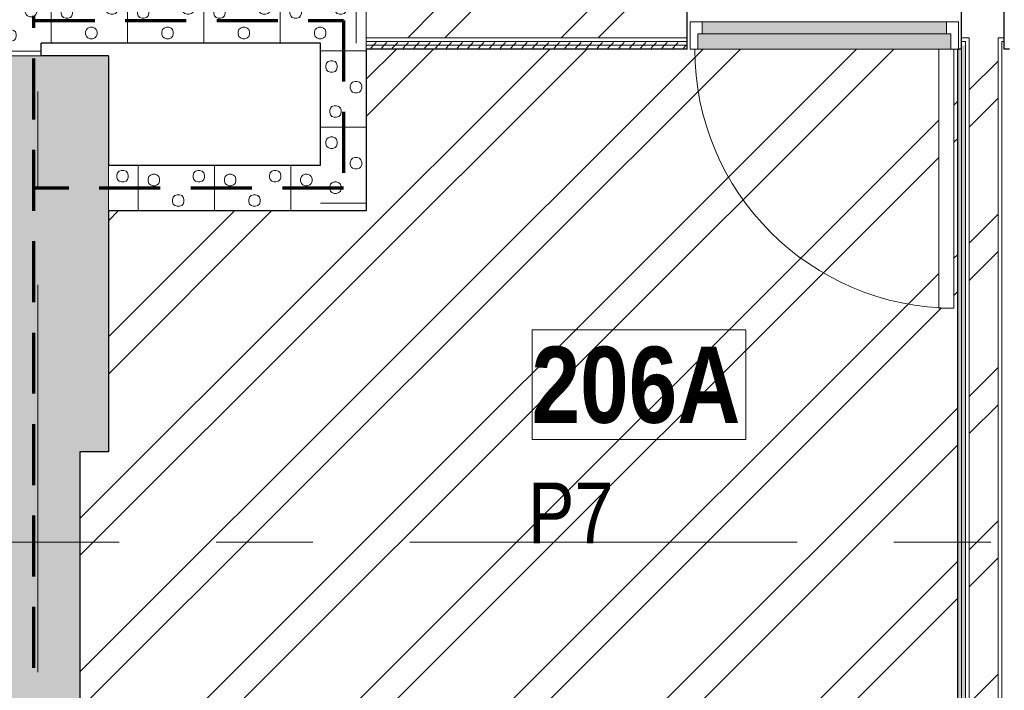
# Model space of a CAD drawing. Header units: millimetres. Extents: x -1660 to 55061, y -2461 to 22251.
# Tile 41 of 76: x 17941 to 21169, y 7014 to 9215. Entities that reach past the tile are written whole.
import ezdxf

# ---------------------------------------------------------------- set-up
doc = ezdxf.new("R2010")
doc.units = ezdxf.units.MM
doc.linetypes.add('EST_Dash_2_1_', pattern=[300, 200, -100])
doc.linetypes.add('Grid Line 1_2_', pattern=[2222.5, 1270, -317.5, 317.5, -317.5])
for name, color, linetype, lineweight, true_color in [('Color Fill-2', 9, 'Continuous', 9, 0x808080), ('Color Fill-3', 7, 'Continuous', 9, 0xc0c040), ('Cut Pattern-1', 7, 'Continuous', 25, 0x787878), ('Cut Pattern-2', 7, 'Continuous', 9, 0x787878), ('Doors-1', 7, 'Continuous', 9, 0xc18479), ('Room Tags-1', 7, 'Continuous', 9, 0x800000), ('SMA_Tuletõkkesektsioon', 1, 'EST_Dash_2_1_', 70, 0xff0000)]:
    doc.layers.add(name, color=color, linetype=linetype, lineweight=lineweight, true_color=true_color)
for name, color, linetype, lineweight in [('Common Edges', 7, 'Continuous', 9), ('Cut Pattern-3', 7, 'Continuous', 9), ('Doors', 7, 'Continuous', 9), ('Doors-2', 7, 'Continuous', 18), ('Grids-1', 7, 'Grid Line 1_2_', 9), ('Plan Swing', 7, 'Continuous', 9), ('Room Tags', 7, 'Continuous', 9), ('Walls-1', 7, 'Continuous', 25)]:
    doc.layers.add(name, color=color, linetype=linetype, lineweight=lineweight)
doc.styles.add('Swis721 Cn BT_1', font='swissc.ttf', dxfattribs={"height": 200})
doc.styles.add('Swis721 Cn BT_B', font='swisscb.ttf', dxfattribs={"height": 250})
pattern_1 = [(45, (0, 0), (0, 35.35534), [25, -25])]
pattern_2 = [(45, (0, 0), (-251.447, 251.447), []), (45, (0, 381), (-251.447, 251.447), [])]

# ---------------------------------------------------------------- blocks, each defined once
blk = doc.blocks.new('SMA_D01_ 1-poolne - SU-P-10- 900x2100 2 korrus-2368496-2 Korruse põrandate plaan')
at = {"layer": 'Doors-1'}
for points in [[(400, -34.5), (400, 5.5), (-400, 5.5), (-400, -34.5), (375, -34.5)], [(-415, -84.5), (415, -84.5), (415, -34.5), (-415, -34.5)]]:
    blk.add_hatch(color=256, dxfattribs=at).paths.add_polyline_path(points, flags=0)
at = {"layer": 'Doors'}
for p, q in [((-400, 5.5), (400, 5.5)), ((400, -34.5), (-400, -34.5)), ((-415, -84.5), (375, -84.5))]:
    blk.add_line(p, q, dxfattribs=at)
at = {"layer": 'Doors-2'}
for p, q in [((-440, -84.5), (-440, 5.5)), ((-440, 5.5), (-400, 5.5)), ((-400, 5.5), (-400, -34.5)), ((400, -34.5), (400, 5.5)), ((400, 5.5), (440, 5.5)), ((440, 5.5), (440, -84.5)), ((-415, -34.5), (-415, -84.5)), ((-400, -34.5), (-415, -34.5)), ((415, -34.5), (400, -34.5)), ((415, -84.5), (415, -34.5)), ((-415, -84.5), (-440, -84.5)), ((375, -84.5), (425, -84.5)), ((375, -934.5), (375, -84.5)), ((425, -84.5), (425, -934.5)), ((440, -84.5), (425, -84.5)), ((425, -934.5), (375, -934.5))]:
    blk.add_line(p, q, dxfattribs=at)
at = {"layer": 'Plan Swing'}
blk.add_arc((425, -84.5), 850, 180, 270, dxfattribs=at)
blk = doc.blocks.new('1_0 Room Tag - 2_5mm Nr-411650-2 Korruse põrandate plaan')
at = {"layer": 'Room Tags'}
for p, q in [((3.5, 1.8), (-3.5, 1.8)), ((-3.5, 1.8), (-3.5, -1.8)), ((3.5, 1.8), (3.5, -1.8)), ((3.5, -1.8), (-3.5, -1.8))]:
    blk.add_line(p, q, dxfattribs=at)

msp = doc.modelspace()

# ---------------------------------------------------------------- hatches: boundary and pattern name
at = {"layer": 'Color Fill-2'}
h = msp.add_hatch(dxfattribs=at)
h.set_pattern_fill('FP_41', color=256, style=0, pattern_type=2)
h.set_pattern_definition([(0, (0, 0), (0, 150), [])])
h.paths.add_polyline_path([(22069, 9202.6), (22069, 9287.1), (22139, 9287.1), (22139, 9297.1), (22087, 9297.1), (22087, 10027.1), (22139, 10027.1), (22139, 10037.1), (22081, 10037.1), (22081, 10511.1), (21534, 10511.1), (21534, 10569.1), (21524, 10569.1), (21524, 10511.1), (20609, 10511.1), (20609, 9561.1), (20559, 9561.1), (20559, 10511.1), (20544, 10511.1), (20544, 10569.1), (20534, 10569.1), (20534, 10511.1), (20141.5, 10511.1), (20141.5, 10037.1), (20083.5, 10037.1), (20083.5, 10027.1), (20135.5, 10027.1), (20135.5, 9297.1), (20083.5, 9297.1), (20083.5, 9287.1), (20129, 9287.1), (20129, 9202.6), (20139, 9202.6), (20139, 9208.1), (21019, 9208.1), (21019, 9202.6), (21029, 9202.6), (21029, 9287.1), (21169, 9287.1), (21169, 9202.6), (21179, 9202.6), (21179, 9208.1), (22059, 9208.1), (22059, 9202.6)], flags=0)
at = {"layer": 'Color Fill-3'}
h = msp.add_hatch(dxfattribs=at)
h.set_pattern_fill('FP_3', color=256, style=0, pattern_type=2)
h.set_pattern_definition(pattern_2)
h.paths.add_polyline_path([(20964.1, 4558.6), (21016.5, 4558.6), (21016.5, 9118.1), (21004, 9118.1), (21004, 8268.1), (20954, 8268.1), (20954, 9118.1), (20139, 9118.1), (20139, 9202.6), (20129, 9202.6), (20129, 9118.1), (19077.1, 9118.1), (19077.1, 8587.1), (18231.7, 8587.1), (18231.7, 7796.2), (18138.7, 7796.2), (18138.7, 4558.6), (20938.6, 4558.6)], flags=0)
h.paths.add_polyline_path([(21019, 9118.1), (21029, 9118.1), (21029, 9202.6), (21019, 9202.6), (21019, 9120.6)], flags=0)
at = {"layer": 'Cut Pattern-1'}
for points in [[(17786.7, 7796.2), (18231.7, 7796.2), (18231.7, 9096.2), (17786.7, 9096.2)], [(17879, 4558.6), (18138.7, 4558.6), (18138.7, 7796.2), (17818.7, 7796.2), (17818.7, 4558.6), (17824, 4558.6)]]:
    msp.add_hatch(color=256, dxfattribs=at).paths.add_polyline_path(points, flags=0)
at = {"layer": 'Cut Pattern-2'}
h = msp.add_hatch(dxfattribs=at)
h.set_pattern_fill('FP_3', color=256, style=0, pattern_type=2)
h.set_pattern_definition(pattern_2)
h.paths.add_polyline_path([(20017.1, 9155.1), (20017.1, 9250.1), (19077.1, 9250.1), (19077.1, 9155.1)], flags=0)
h = msp.add_hatch(dxfattribs=at)
h.set_pattern_fill('FP_3', color=256, style=0, pattern_type=2)
h.set_pattern_definition(pattern_2)
h.paths.add_polyline_path([(21148.5, 4558.6), (21148.5, 9155.1), (21053.5, 9155.1), (21053.5, 4558.6)], flags=0)
at = {"layer": 'Cut Pattern-3'}
h = msp.add_hatch(dxfattribs=at)
h.set_pattern_fill('FP_27', color=256, angle=-135, style=0, pattern_type=2)
h.set_pattern_definition([(315, (17989.21, 9759.13), (250, 1e-12), [7.07, -346.48]), (225, (17994.21, 9731.63), (250, 1e-12), [7.07, -346.48]), (3e-13, (17974.21, 9761.63), (-1e-12, 250), [7.5, -242.5]), (341.565, (17981.71, 9761.63), (250, -0.0002), [7.906, -782.664]), (198.435, (17989.21, 9726.63), (250, 0.0002), [7.906, -782.664]), (180, (17981.71, 9724.13), (1e-12, -250), [7.5, -242.5]), (161.565, (17974.21, 9724.13), (250, -0.0002), [7.906, -782.664]), (135, (17966.71, 9726.63), (250, 1e-12), [7.07, -346.48]), (71.565, (17959.21, 9746.63), (250.001, 1000), [7.906, -782.664]), (45, (17961.71, 9754.13), (250, 1e-12), [7.07, -346.48]), (18.435, (17966.71, 9759.13), (250, 0.0002), [7.906, -782.664]), (90, (17959.21, 9739.13), (-250, -1e-12), [7.5, -242.5]), (108.435, (17961.71, 9731.63), (-250.001, 1000), [7.906, -782.664]), (270, (17916.71, 9814.13), (250, 1e-12), [7.5, -242.5]), (3e-13, (17894.21, 9829.13), (-1e-12, 250), [7.5, -242.5]), (341.565, (17901.71, 9829.13), (250, -0.0002), [7.906, -782.664]), (315, (17909.21, 9826.63), (250, 1e-12), [7.07, -346.48]), (225, (17914.21, 9799.13), (250, 1e-12), [7.07, -346.48]), (198.435, (17909.21, 9794.13), (250, 0.0002), [7.906, -782.664]), (180, (17901.71, 9791.63), (1e-12, -250), [7.5, -242.5]), (161.565, (17894.21, 9791.63), (250, -0.0002), [7.906, -782.664]), (135, (17886.71, 9794.13), (250, 1e-12), [7.07, -346.48]), (71.565, (17879.21, 9814.13), (250.001, 999.9996), [7.906, -782.664]), (45, (17881.71, 9821.63), (250, 1e-12), [7.07, -346.48]), (18.435, (17886.71, 9826.63), (250, 0.0002), [7.906, -782.664]), (90, (17879.21, 9806.63), (-250, -1e-12), [7.5, -242.5]), (108.435, (17881.71, 9799.13), (-250.001, 1000), [7.906, -782.664]), (288.435, (17914.21, 9821.63), (250.001, -500), [7.906, -782.664]), (251.565, (17916.71, 9806.63), (-250, -499.999), [7.906, -782.664]), (270, (17929.21, 9666.63), (250, 1e-12), [7.5, -242.5]), (3e-13, (17906.71, 9681.63), (-1e-12, 250), [7.5, -242.5]), (341.565, (17914.21, 9681.63), (250, -0.0002), [7.906, -782.664]), (315, (17921.71, 9679.13), (250, 1e-12), [7.07, -346.48]), (225, (17926.71, 9651.63), (250, 1e-12), [7.07, -346.48]), (198.435, (17921.71, 9646.63), (250, 0.0002), [7.906, -782.664]), (180, (17914.2, 9644.13), (1e-12, -250), [7.5, -242.5]), (161.565, (17906.71, 9644.13), (250, -0.0002), [7.906, -782.664]), (135, (17899.21, 9646.63), (250, 1e-12), [7.07, -346.48]), (71.565, (17891.71, 9666.63), (250.001, 1000), [7.906, -782.664]), (45, (17894.21, 9674.13), (250, 1e-12), [7.07, -346.48]), (18.435, (17899.21, 9679.13), (250, 0.0002), [7.906, -782.664]), (90, (17891.71, 9659.13), (-250, -1e-12), [7.5, -242.5]), (108.435, (17894.21, 9651.63), (-250.001, 1000), [7.906, -782.664]), (288.435, (17926.71, 9674.13), (250.001, -500), [7.906, -782.664]), (251.565, (17929.21, 9659.13), (-250, -499.999), [7.906, -782.664]), (270, (17996.71, 9746.63), (250, 1e-12), [7.5, -242.5]), (288.435, (17994.21, 9754.13), (250.001, -500), [7.906, -782.664]), (251.565, (17996.71, 9739.13), (-250.001, -500), [7.906, -782.664]), (270, (18086.71, 9799.13), (250, 1e-12), [7.5, -242.5]), (3e-13, (18064.2, 9814.13), (-1e-12, 250), [7.5, -242.5]), (341.565, (18071.71, 9814.13), (250, -0.0002), [7.906, -782.664]), (315, (18079.21, 9811.63), (250, 1e-12), [7.07, -346.48]), (225, (18084.21, 9784.13), (250, 1e-12), [7.07, -346.48]), (198.435, (18079.21, 9779.13), (250, 0.0002), [7.906, -782.664]), (180, (18071.71, 9776.63), (1e-12, -250), [7.5, -242.5]), (161.565, (18064.21, 9776.63), (250, -0.0002), [7.906, -782.664]), (135, (18056.71, 9779.13), (250, 1e-12), [7.07, -346.48]), (71.565, (18049.21, 9799.13), (250.001, 999.9996), [7.906, -782.664]), (45, (18051.71, 9806.63), (250, 1e-12), [7.07, -346.48]), (18.435, (18056.71, 9811.63), (250, 0.0002), [7.906, -782.664]), (90, (18049.21, 9791.63), (-250, -1e-12), [7.5, -242.5]), (108.435, (18051.71, 9784.13), (-250.001, 1000), [7.906, -782.664]), (288.435, (18084.21, 9806.63), (250, -499.999), [7.906, -782.664]), (251.565, (18086.71, 9791.63), (-250, -499.999), [7.906, -782.664]), (270, (18066.71, 9691.63), (250, 1e-12), [7.5, -242.5]), (3e-13, (18044.2, 9706.63), (-1e-12, 250), [7.5, -242.5]), (341.565, (18051.71, 9706.63), (250, -0.0002), [7.906, -782.664]), (315, (18059.21, 9704.13), (250, 1e-12), [7.07, -346.48]), (225, (18064.21, 9676.63), (250, 1e-12), [7.07, -346.48]), (198.435, (18059.21, 9671.63), (250, 0.0002), [7.906, -782.664]), (180, (18051.71, 9669.13), (1e-12, -250), [7.5, -242.5]), (161.565, (18044.21, 9669.13), (250, -0.0002), [7.906, -782.664]), (135, (18036.71, 9671.63), (250, 1e-12), [7.07, -346.48]), (71.565, (18029.21, 9691.63), (250.001, 1000), [7.906, -782.664]), (45, (18031.71, 9699.13), (250, 1e-12), [7.07, -346.48]), (18.435, (18036.71, 9704.13), (250, 0.0002), [7.906, -782.664]), (90, (18029.21, 9684.13), (-250, -1e-12), [7.5, -242.5]), (108.435, (18031.71, 9676.63), (-250.001, 1000), [7.906, -782.664]), (288.435, (18064.21, 9699.13), (250.001, -500), [7.906, -782.664]), (251.565, (18066.71, 9684.13), (-250, -499.999), [7.906, -782.664]), (3e-13, (17861.71, 9861.63), (-1e-12, 250), [])])
h.paths.add_polyline_path([(18011.7, 9096.2), (18011.7, 10337.5), (17861.7, 10337.5), (17861.7, 9096.2), (17879, 9096.2)], flags=0)
h = msp.add_hatch(dxfattribs=at)
h.set_pattern_fill('FP_20', color=256, angle=-135, style=0, pattern_type=2)
h.set_pattern_definition([(225, (18441.9, 9159.6), (9e-13, -250), [7.07, -346.48]), (135, (18414.4, 9154.6), (9e-13, -250), [7.07, -346.48]), (270, (18444.4, 9174.6), (250, 9e-13), [7.5, -242.5]), (251.565, (18444.39, 9167.11), (-0.0002, -250), [7.906, -782.664]), (108.435, (18409.394, 9159.606), (0.0002, -250), [7.906, -782.664]), (90, (18406.9, 9167.1), (-250, -9e-13), [7.5, -242.5]), (71.565, (18406.895, 9174.606), (-0.0002, -250), [7.906, -782.664]), (45, (18409.4, 9182.1), (9e-13, -250), [7.07, -346.48]), (341.565, (18429.395, 9189.61), (1000, -250.001), [7.906, -782.664]), (315, (18436.9, 9187.1), (9e-13, -250), [7.07, -346.48]), (288.435, (18441.894, 9182.11), (0.0002, -250), [7.906, -782.664]), (2e-13, (18421.9, 9189.6), (-9e-13, 250), [7.5, -242.5]), (18.435, (18414.394, 9187.11), (1000, 250.001), [7.906, -782.664]), (180, (18496.9, 9232.1), (9e-13, -250), [7.5, -242.5]), (270, (18511.9, 9254.6), (250, 9e-13), [7.5, -242.5]), (251.565, (18511.895, 9247.11), (-0.0002, -250), [7.906, -782.664]), (225, (18509.4, 9239.6), (9e-13, -250), [7.07, -346.48]), (135, (18481.9, 9234.6), (9e-13, -250), [7.07, -346.48]), (108.435, (18476.89, 9239.606), (0.0002, -250), [7.906, -782.664]), (90, (18474.4, 9247.1), (-250, -9e-13), [7.5, -242.5]), (71.565, (18474.394, 9254.606), (-0.0002, -250), [7.906, -782.664]), (45, (18476.9, 9262.1), (9e-13, -250), [7.07, -346.48]), (341.565, (18496.894, 9269.61), (1000, -250.001), [7.906, -782.664]), (315, (18504.4, 9267.1), (9e-13, -250), [7.07, -346.48]), (288.435, (18509.394, 9262.11), (0.0002, -250), [7.906, -782.664]), (2e-13, (18489.4, 9269.6), (-9e-13, 250), [7.5, -242.5]), (18.435, (18481.89, 9267.106), (1000, 250.001), [7.906, -782.664]), (198.435, (18504.394, 9234.606), (-500, -250.001), [7.906, -782.664]), (161.565, (18489.394, 9232.11), (-499.999, 250), [7.906, -782.664]), (180, (18349.4, 9219.6), (9e-13, -250), [7.5, -242.5]), (270, (18364.4, 9242.1), (250, 9e-13), [7.5, -242.5]), (251.565, (18364.394, 9234.606), (-0.0002, -250), [7.906, -782.664]), (225, (18361.9, 9227.1), (9e-13, -250), [7.07, -346.48]), (135, (18334.4, 9222.1), (9e-13, -250), [7.07, -346.48]), (108.435, (18329.394, 9227.106), (0.0002, -250), [7.906, -782.664]), (90, (18326.9, 9234.6), (-250, -9e-13), [7.5, -242.5]), (71.565, (18326.894, 9242.11), (-0.0002, -250), [7.906, -782.664]), (45, (18329.4, 9249.6), (9e-13, -250), [7.07, -346.48]), (341.565, (18349.395, 9257.11), (999.9996, -250.001), [7.906, -782.664]), (315, (18356.9, 9254.6), (9e-13, -250), [7.07, -346.48]), (288.435, (18361.894, 9249.606), (0.0002, -250), [7.906, -782.664]), (2e-13, (18341.9, 9257.1), (-9e-13, 250), [7.5, -242.5]), (18.435, (18334.394, 9254.606), (999.9996, 250.001), [7.906, -782.664]), (198.435, (18356.894, 9222.106), (-500, -250.001), [7.906, -782.664]), (161.565, (18341.895, 9219.61), (-499.999, 250), [7.906, -782.664]), (180, (18429.4, 9152.1), (9e-13, -250), [7.5, -242.5]), (198.435, (18436.894, 9154.606), (-499.999, -250), [7.906, -782.664]), (161.565, (18421.894, 9152.11), (-500, 250.001), [7.906, -782.664]), (180, (18481.9, 9062.1), (9e-13, -250), [7.5, -242.5]), (270, (18496.9, 9084.6), (250, 9e-13), [7.5, -242.5]), (251.565, (18496.894, 9077.11), (-0.0002, -250), [7.906, -782.664]), (225, (18494.4, 9069.6), (9e-13, -250), [7.07, -346.48]), (135, (18466.9, 9064.6), (9e-13, -250), [7.07, -346.48]), (108.435, (18461.895, 9069.61), (0.0002, -250), [7.906, -782.664]), (90, (18459.4, 9077.1), (-250, -9e-13), [7.5, -242.5]), (71.565, (18459.394, 9084.61), (-0.0002, -250), [7.906, -782.664]), (45, (18461.9, 9092.1), (9e-13, -250), [7.07, -346.48]), (341.565, (18481.895, 9099.606), (1000, -250.001), [7.906, -782.664]), (315, (18489.4, 9097.1), (9e-13, -250), [7.07, -346.48]), (288.435, (18494.395, 9092.11), (0.0002, -250), [7.906, -782.664]), (2e-13, (18474.4, 9099.6), (-9e-13, 250), [7.5, -242.5]), (18.435, (18466.895, 9097.11), (1000, 250.001), [7.906, -782.664]), (198.435, (18489.395, 9064.61), (-500, -250.001), [7.906, -782.664]), (161.565, (18474.394, 9062.106), (-499.999, 250), [7.906, -782.664]), (180, (18374.4, 9082.1), (9e-13, -250), [7.5, -242.5]), (270, (18389.4, 9104.6), (250, 9e-13), [7.5, -242.5]), (251.565, (18389.394, 9097.11), (-0.0002, -250), [7.906, -782.664]), (225, (18386.9, 9089.6), (9e-13, -250), [7.07, -346.48]), (135, (18359.4, 9084.6), (9e-13, -250), [7.07, -346.48]), (108.435, (18354.395, 9089.606), (0.0002, -250), [7.906, -782.664]), (90, (18351.9, 9097.1), (-250, -9e-13), [7.5, -242.5]), (71.565, (18351.894, 9104.61), (-0.0002, -250), [7.906, -782.664]), (45, (18354.4, 9112.1), (9e-13, -250), [7.07, -346.48]), (341.565, (18374.395, 9119.606), (1000, -250.001), [7.906, -782.664]), (315, (18381.9, 9117.1), (9e-13, -250), [7.07, -346.48]), (288.435, (18386.895, 9112.11), (0.0002, -250), [7.906, -782.664]), (2e-13, (18366.9, 9119.6), (-9e-13, 250), [7.5, -242.5]), (18.435, (18359.395, 9117.106), (999.9996, 250.001), [7.906, -782.664]), (198.435, (18381.895, 9084.606), (-499.999, -250), [7.906, -782.664]), (161.565, (18366.894, 9082.106), (-500, 250.001), [7.906, -782.664]), (270, (18544.4, 9287.1), (250, 9e-13), [])])
h.paths.add_polyline_path([(18231.7, 9137.1), (19077.1, 9137.1), (19077.1, 9287.1), (18011.7, 9287.1), (18011.7, 9137.1), (18138.7, 9137.1)], flags=0)
h = msp.add_hatch(dxfattribs=at)
h.set_pattern_fill('FP_21', color=256, angle=-135, style=0, pattern_type=2)
h.set_pattern_definition([(315, (19054.58, 8759.6), (250, 1e-12), [7.07, -346.48]), (225, (19059.58, 8732.1), (250, 1e-12), [7.07, -346.48]), (3e-13, (19039.58, 8762.1), (-1e-12, 250), [7.5, -242.5]), (341.565, (19047.076, 8762.106), (250, -0.0002), [7.906, -782.664]), (198.435, (19054.58, 8727.11), (250, 0.0002), [7.906, -782.664]), (180, (19047.08, 8724.6), (1e-12, -250), [7.5, -242.5]), (161.565, (19039.58, 8724.61), (250, -0.0002), [7.906, -782.664]), (135, (19032.08, 8727.1), (250, 1e-12), [7.07, -346.48]), (71.565, (19024.58, 8747.106), (250, 1000), [7.906, -782.664]), (45, (19027.08, 8754.6), (250, 1e-12), [7.07, -346.48]), (18.435, (19032.076, 8759.61), (250, 0.0002), [7.906, -782.664]), (90, (19024.58, 8739.6), (-250, -1e-12), [7.5, -242.5]), (108.435, (19027.08, 8732.11), (-250.001, 1000), [7.906, -782.664]), (270, (18982.08, 8814.6), (250, 1e-12), [7.5, -242.5]), (3e-13, (18959.58, 8829.6), (-1e-12, 250), [7.5, -242.5]), (341.565, (18967.08, 8829.61), (250, -0.0002), [7.906, -782.664]), (315, (18974.58, 8827.1), (250, 1e-12), [7.07, -346.48]), (225, (18979.58, 8799.6), (250, 1e-12), [7.07, -346.48]), (198.435, (18974.58, 8794.606), (250, 0.0002), [7.906, -782.664]), (180, (18967.08, 8792.1), (1e-12, -250), [7.5, -242.5]), (161.565, (18959.58, 8792.11), (250, -0.0002), [7.906, -782.664]), (135, (18952.08, 8794.6), (250, 1e-12), [7.07, -346.48]), (71.565, (18944.576, 8814.61), (250, 1000), [7.906, -782.664]), (45, (18947.08, 8822.1), (250, 1e-12), [7.07, -346.48]), (18.435, (18952.08, 8827.106), (250, 0.0002), [7.906, -782.664]), (90, (18944.58, 8807.1), (-250, -1e-12), [7.5, -242.5]), (108.435, (18947.08, 8799.606), (-250, 1000), [7.906, -782.664]), (288.435, (18979.58, 8822.106), (250, -500), [7.906, -782.664]), (251.565, (18982.076, 8807.11), (-250, -500), [7.906, -782.664]), (270, (18994.58, 8667.1), (250, 1e-12), [7.5, -242.5]), (3e-13, (18972.08, 8682.1), (-1e-12, 250), [7.5, -242.5]), (341.565, (18979.58, 8682.106), (250, -0.0002), [7.906, -782.664]), (315, (18987.08, 8679.6), (250, 1e-12), [7.07, -346.48]), (225, (18992.08, 8652.1), (250, 1e-12), [7.07, -346.48]), (198.435, (18987.08, 8647.11), (250, 0.0002), [7.906, -782.664]), (180, (18979.58, 8644.6), (1e-12, -250), [7.5, -242.5]), (161.565, (18972.076, 8644.606), (250, -0.0002), [7.906, -782.664]), (135, (18964.58, 8647.1), (250, 1e-12), [7.07, -346.48]), (71.565, (18957.08, 8667.11), (250.001, 1000), [7.906, -782.664]), (45, (18959.58, 8674.6), (250, 1e-12), [7.07, -346.48]), (18.435, (18964.58, 8679.61), (250, 0.0002), [7.906, -782.664]), (90, (18957.08, 8659.6), (-250, -1e-12), [7.5, -242.5]), (108.435, (18959.58, 8652.11), (-250.001, 1000), [7.906, -782.664]), (288.435, (18992.08, 8674.61), (250, -500), [7.906, -782.664]), (251.565, (18994.576, 8659.61), (-250, -499.999), [7.906, -782.664]), (270, (19062.08, 8747.1), (250, 1e-12), [7.5, -242.5]), (288.435, (19059.58, 8754.61), (250, -500), [7.906, -782.664]), (251.565, (19062.08, 8739.606), (-250, -500), [7.906, -782.664]), (270, (19152.08, 8799.6), (250, 1e-12), [7.5, -242.5]), (3e-13, (19129.58, 8814.6), (-1e-12, 250), [7.5, -242.5]), (341.565, (19137.08, 8814.606), (250, -0.0002), [7.906, -782.664]), (315, (19144.58, 8812.1), (250, 1e-12), [7.07, -346.48]), (225, (19149.58, 8784.6), (250, 1e-12), [7.07, -346.48]), (198.435, (19144.58, 8779.61), (250, 0.0002), [7.906, -782.664]), (180, (19137.08, 8777.1), (1e-12, -250), [7.5, -242.5]), (161.565, (19129.58, 8777.106), (250, -0.0002), [7.906, -782.664]), (135, (19122.08, 8779.6), (250, 1e-12), [7.07, -346.48]), (71.565, (19114.58, 8799.61), (250, 1000), [7.906, -782.664]), (45, (19117.08, 8807.1), (250, 1e-12), [7.07, -346.48]), (18.435, (19122.08, 8812.11), (250, 0.0002), [7.906, -782.664]), (90, (19114.58, 8792.1), (-250, -1e-12), [7.5, -242.5]), (108.435, (19117.08, 8784.606), (-250, 1000), [7.906, -782.664]), (288.435, (19149.58, 8807.11), (250, -500), [7.906, -782.664]), (251.565, (19152.08, 8792.11), (-250, -500), [7.906, -782.664]), (270, (19132.08, 8692.1), (250, 1e-12), [7.5, -242.5]), (3e-13, (19109.58, 8707.1), (-1e-12, 250), [7.5, -242.5]), (341.565, (19117.076, 8707.11), (250, -0.0002), [7.906, -782.664]), (315, (19124.58, 8704.6), (250, 1e-12), [7.07, -346.48]), (225, (19129.58, 8677.1), (250, 1e-12), [7.07, -346.48]), (198.435, (19124.58, 8672.11), (250, 0.0002), [7.906, -782.664]), (180, (19117.08, 8669.6), (1e-12, -250), [7.5, -242.5]), (161.565, (19109.58, 8669.606), (250, -0.0002), [7.906, -782.664]), (135, (19102.08, 8672.1), (250, 1e-12), [7.07, -346.48]), (71.565, (19094.576, 8692.106), (250.001, 1000), [7.906, -782.664]), (45, (19097.08, 8699.6), (250, 1e-12), [7.07, -346.48]), (18.435, (19102.08, 8704.61), (250, 0.0002), [7.906, -782.664]), (90, (19094.58, 8684.6), (-250, -1e-12), [7.5, -242.5]), (108.435, (19097.08, 8677.11), (-250.001, 1000), [7.906, -782.664]), (288.435, (19129.58, 8699.605), (250, -500), [7.906, -782.664]), (251.565, (19132.08, 8684.61), (-250.001, -500), [7.906, -782.664]), (3e-13, (18927.08, 8862.1), (-1e-12, 250), [])])
h.paths.add_polyline_path([(19077.1, 8587.1), (19077.1, 9137.1), (18927.1, 9137.1), (18927.1, 8587.1)], flags=0)
h = msp.add_hatch(dxfattribs=at)
h.set_pattern_fill('FP_1', color=256, style=0, pattern_type=2)
h.set_pattern_definition(pattern_1)
h.paths.add_polyline_path([(20017.1, 9130.6), (20017.1, 9143.1), (19077.1, 9143.1), (19077.1, 9130.6)], flags=0)
h = msp.add_hatch(dxfattribs=at)
h.set_pattern_fill('FP_1', color=256, style=0, pattern_type=2)
h.set_pattern_definition(pattern_1)
h.paths.add_polyline_path([(21029, 9130.6), (21041.5, 9130.6), (21041.5, 9143.1), (21029, 9143.1)], flags=0)
h.paths.add_polyline_path([(22183.1, 9130.6), (22183.1, 9143.1), (22069, 9143.1), (22069, 9130.6)], flags=0)
h.paths.add_polyline_path([(21169, 9130.6), (21169, 9143.1), (21160.5, 9143.1), (21160.5, 9130.6), (21169, 9130.6)], flags=0)
h.paths.add_polyline_path([(20129, 9130.6), (20129, 9143.1), (20017.1, 9143.1), (20017.1, 9130.6)], flags=0)
h = msp.add_hatch(dxfattribs=at)
h.set_pattern_fill('FP_1', color=256, style=0, pattern_type=2)
h.set_pattern_definition(pattern_1)
h.paths.add_polyline_path([(20017.1, 9118.1), (20017.1, 9130.6), (19077.1, 9130.6), (19077.1, 9118.1)], flags=0)
h = msp.add_hatch(dxfattribs=at)
h.set_pattern_fill('FP_1', color=256, style=0, pattern_type=2)
h.set_pattern_definition(pattern_1)
h.paths.add_polyline_path([(22183.1, 9118.1), (22183.1, 9130.6), (22069, 9130.6), (22069, 9118.1)], flags=0)
h.paths.add_polyline_path([(20129, 9118.1), (20129, 9130.6), (20017.1, 9130.6), (20017.1, 9118.1)], flags=0)
h = msp.add_hatch(dxfattribs=at)
h.set_pattern_fill('FP_1', color=256, style=0, pattern_type=2)
h.set_pattern_definition(pattern_1)
h.paths.add_polyline_path([(21016.5, 4558.6), (21029, 4558.6), (21029, 9118.1), (21016.5, 9118.1), (21016.5, 4581.1)], flags=0)
h = msp.add_hatch(dxfattribs=at)
h.set_pattern_fill('FP_1', color=256, style=0, pattern_type=2)
h.set_pattern_definition(pattern_1)
h.paths.add_polyline_path([(21029, 4558.6), (21041.5, 4558.6), (21041.5, 9130.6), (21029, 9130.6), (21029, 4581.1)], flags=0)
h = msp.add_hatch(dxfattribs=at)
h.set_pattern_fill('FP_22', color=256, angle=-135, style=0, pattern_type=2)
h.set_pattern_definition([(225, (18476.9, 8609.6), (-1e-12, -250), [7.07, -346.48]), (135, (18449.4, 8604.6), (-1e-12, -250), [7.07, -346.48]), (270, (18479.4, 8624.6), (250, -1e-12), [7.5, -242.5]), (251.565, (18479.394, 8617.106), (-0.0002, -250), [7.906, -782.664]), (108.435, (18444.395, 8609.606), (0.0002, -250), [7.906, -782.664]), (90, (18441.9, 8617.1), (-250, 1e-12), [7.5, -242.5]), (71.565, (18441.894, 8624.61), (-0.0002, -250), [7.906, -782.664]), (45, (18444.4, 8632.1), (-1e-12, -250), [7.07, -346.48]), (341.565, (18464.394, 8639.61), (1000, -250.001), [7.906, -782.664]), (315, (18471.9, 8637.1), (-1e-12, -250), [7.07, -346.48]), (288.435, (18476.895, 8632.106), (0.0002, -250), [7.906, -782.664]), (360, (18456.9, 8639.6), (1e-12, 250), [7.5, -242.5]), (18.435, (18449.395, 8637.106), (1000, 250.001), [7.906, -782.664]), (180, (18531.9, 8682.1), (-1e-12, -250), [7.5, -242.5]), (270, (18546.9, 8704.6), (250, -1e-12), [7.5, -242.5]), (251.565, (18546.895, 8697.11), (-0.0002, -250), [7.906, -782.664]), (225, (18544.4, 8689.6), (-1e-12, -250), [7.07, -346.48]), (135, (18516.9, 8684.6), (-1e-12, -250), [7.07, -346.48]), (108.435, (18511.895, 8689.61), (0.0002, -250), [7.906, -782.664]), (90, (18509.4, 8697.1), (-250, 1e-12), [7.5, -242.5]), (71.565, (18509.394, 8704.61), (-0.0002, -250), [7.906, -782.664]), (45, (18511.9, 8712.1), (-1e-12, -250), [7.07, -346.48]), (341.565, (18531.895, 8719.606), (1000, -250.001), [7.906, -782.664]), (315, (18539.4, 8717.1), (-1e-12, -250), [7.07, -346.48]), (288.435, (18544.394, 8712.106), (0.0002, -250), [7.906, -782.664]), (360, (18524.4, 8719.6), (1e-12, 250), [7.5, -242.5]), (18.435, (18516.894, 8717.106), (1000, 250.001), [7.906, -782.664]), (198.435, (18539.394, 8684.606), (-499.999, -250), [7.906, -782.664]), (161.565, (18524.395, 8682.106), (-499.999, 250), [7.906, -782.664]), (180, (18384.4, 8669.6), (-1e-12, -250), [7.5, -242.5]), (270, (18399.4, 8692.1), (250, -1e-12), [7.5, -242.5]), (251.565, (18399.394, 8684.606), (-0.0002, -250), [7.906, -782.664]), (225, (18396.9, 8677.1), (-1e-12, -250), [7.07, -346.48]), (135, (18369.4, 8672.1), (-1e-12, -250), [7.07, -346.48]), (108.435, (18364.394, 8677.106), (0.0002, -250), [7.906, -782.664]), (90, (18361.9, 8684.6), (-250, 1e-12), [7.5, -242.5]), (71.565, (18361.894, 8692.106), (-0.0002, -250), [7.906, -782.664]), (45, (18364.4, 8699.6), (-1e-12, -250), [7.07, -346.48]), (341.565, (18384.394, 8707.11), (1000, -250.001), [7.906, -782.664]), (315, (18391.9, 8704.6), (-1e-12, -250), [7.07, -346.48]), (288.435, (18396.894, 8699.61), (0.0002, -250), [7.906, -782.664]), (360, (18376.9, 8707.1), (1e-12, 250), [7.5, -242.5]), (18.435, (18369.39, 8704.61), (1000, 250.001), [7.906, -782.664]), (198.435, (18391.894, 8672.11), (-499.999, -250), [7.906, -782.664]), (161.565, (18376.894, 8669.61), (-499.999, 250), [7.906, -782.664]), (180, (18464.4, 8602.1), (-1e-12, -250), [7.5, -242.5]), (198.435, (18471.894, 8604.61), (-499.999, -250), [7.906, -782.664]), (161.565, (18456.895, 8602.106), (-500, 250), [7.906, -782.664]), (180, (18516.9, 8512.1), (-1e-12, -250), [7.5, -242.5]), (270, (18531.9, 8534.6), (250, -1e-12), [7.5, -242.5]), (251.565, (18531.895, 8527.106), (-0.0002, -250), [7.906, -782.664]), (225, (18529.4, 8519.6), (-1e-12, -250), [7.07, -346.48]), (135, (18501.9, 8514.6), (-1e-12, -250), [7.07, -346.48]), (108.435, (18496.894, 8519.61), (0.0002, -250), [7.906, -782.664]), (90, (18494.4, 8527.1), (-250, 1e-12), [7.5, -242.5]), (71.565, (18494.395, 8534.61), (-0.0002, -250), [7.906, -782.664]), (45, (18496.9, 8542.1), (-1e-12, -250), [7.07, -346.48]), (341.565, (18516.894, 8549.61), (1000, -250.001), [7.906, -782.664]), (315, (18524.4, 8547.1), (-1e-12, -250), [7.07, -346.48]), (288.435, (18529.394, 8542.11), (0.0002, -250), [7.906, -782.664]), (360, (18509.4, 8549.6), (1e-12, 250), [7.5, -242.5]), (18.435, (18501.894, 8547.11), (1000, 250.001), [7.906, -782.664]), (198.435, (18524.395, 8514.61), (-499.999, -250), [7.906, -782.664]), (161.565, (18509.394, 8512.11), (-499.999, 250), [7.906, -782.664]), (180, (18409.4, 8532.1), (-1e-12, -250), [7.5, -242.5]), (270, (18424.4, 8554.6), (250, -1e-12), [7.5, -242.5]), (251.565, (18424.395, 8547.106), (-0.0002, -250), [7.906, -782.664]), (225, (18421.9, 8539.6), (-1e-12, -250), [7.07, -346.48]), (135, (18394.4, 8534.6), (-1e-12, -250), [7.07, -346.48]), (108.435, (18389.394, 8539.61), (0.0002, -250), [7.906, -782.664]), (90, (18386.9, 8547.1), (-250, 1e-12), [7.5, -242.5]), (71.565, (18386.895, 8554.61), (-0.0002, -250), [7.906, -782.664]), (45, (18389.4, 8562.1), (-1e-12, -250), [7.07, -346.48]), (341.565, (18409.394, 8569.606), (1000, -250.001), [7.906, -782.664]), (315, (18416.9, 8567.1), (-1e-12, -250), [7.07, -346.48]), (288.435, (18421.894, 8562.11), (0.0002, -250), [7.906, -782.664]), (360, (18401.9, 8569.6), (1e-12, 250), [7.5, -242.5]), (18.435, (18394.394, 8567.11), (1000, 250.001), [7.906, -782.664]), (198.435, (18416.895, 8534.61), (-499.999, -250), [7.906, -782.664]), (161.565, (18401.89, 8532.106), (-500, 250.001), [7.906, -782.664]), (270, (18579.4, 8737.1), (250, -1e-12), [])])
h.paths.add_polyline_path([(18231.7, 8587.1), (18927.1, 8587.1), (18927.1, 8737.1), (18231.7, 8737.1)], flags=0)

# ---------------------------------------------------------------- linework, layer by layer
at = {"layer": 'Common Edges'}
for p, q in [((19077.1, 9118.1), (19077.1, 9287.1)), ((20129, 9155.1), (19077.1, 9155.1)), ((20129, 9143.1), (19077.1, 9143.1)), ((21053.5, 9155.1), (21029, 9155.1)), ((21041.5, 9143.1), (21029, 9143.1)), ((21041.5, 4558.6), (21041.5, 9143.1)), ((21053.5, 4558.6), (21053.5, 9155.1)), ((21148.5, 9155.1), (21148.5, 4258.6)), ((21169, 9155.1), (21148.5, 9155.1)), ((21160.5, 9143.1), (21160.5, 4258.6)), ((21169, 9143.1), (21160.5, 9143.1)), ((20129, 9130.6), (19077.1, 9130.6)), ((21029, 9118.1), (21029, 4558.6)), ((18011.7, 9096.2), (17861.7, 9096.2)), ((18231.7, 8737.1), (18231.7, 8587.1))]:
    msp.add_line(p, q, dxfattribs=at)
at = {"layer": 'Grids-1'}
for p, q in [((18000, 17234.2), (18000, 639.2)), ((1439.8, 7500), (35035.1, 7500))]:
    msp.add_line(p, q, dxfattribs=at)
at = {"layer": 'SMA_Tuletõkkesektsioon'}
for p, q in [((17987.1, 4087.6), (17987.1, 9227.6)), ((17987.1, 9212.1), (19002.1, 9212.1)), ((19002.1, 9212.1), (19002.1, 8662.1)), ((19002.1, 8662.1), (17987.1, 8662.1))]:
    msp.add_line(p, q, dxfattribs=at)
at = {"layer": 'Walls-1'}
for p, q in [((20129, 9118.1), (20129, 9287.1)), ((21029, 9118.1), (21029, 9287.1)), ((21169, 9118.1), (21169, 9287.1)), ((18927.1, 9137.1), (18011.7, 9137.1)), ((18011.7, 9096.2), (18011.7, 9137.1)), ((18927.1, 8737.1), (18927.1, 9137.1)), ((20129, 9118.1), (19077.1, 9118.1)), ((19077.1, 9118.1), (19077.1, 8587.1)), ((21016.5, 4558.6), (21016.5, 9118.1)), ((21029, 9118.1), (21016.5, 9118.1)), ((21185.5, 9118.1), (21169, 9118.1)), ((18231.7, 9096.2), (18011.7, 9096.2)), ((18231.7, 9096.2), (18231.7, 8737.1)), ((18231.7, 8737.1), (18927.1, 8737.1)), ((19077.1, 8587.1), (18231.7, 8587.1)), ((18231.7, 8587.1), (18231.7, 7796.2)), ((18138.7, 7796.2), (18138.7, 4558.6)), ((18231.7, 7796.2), (18138.7, 7796.2))]:
    msp.add_line(p, q, dxfattribs=at)

# ---------------------------------------------------------------- block references
at = {"layer": 'Doors'}
msp.add_blockref('SMA_D01_ 1-poolne - SU-P-10- 900x2100 2 korrus-2368496-2 Korruse põrandate plaan', (20579, 9202.6), dxfattribs=at)
at = {"layer": 'Room Tags', "xscale": 99.99999999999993, "yscale": 99.99999999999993, "zscale": 99.99999999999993}
msp.add_blockref('1_0 Room Tag - 2_5mm Nr-411650-2 Korruse põrandate plaan', (19971.2, 8017.3), dxfattribs=at)

# ---------------------------------------------------------------- texts
at = {"layer": 'Room Tags', "insert": (19619, 8141.8), "char_height": 250, "width": 849.789, "attachment_point": 1, "style": 'Swis721 Cn BT_B'}
msp.add_mtext('206A', dxfattribs=at)
at = {"layer": 'Room Tags-1', "insert": (19607.1, 7695.9), "char_height": 200, "width": 328.692, "attachment_point": 1, "style": 'Swis721 Cn BT_1'}
msp.add_mtext('P7', dxfattribs=at)

doc.saveas('drawing.dxf')
